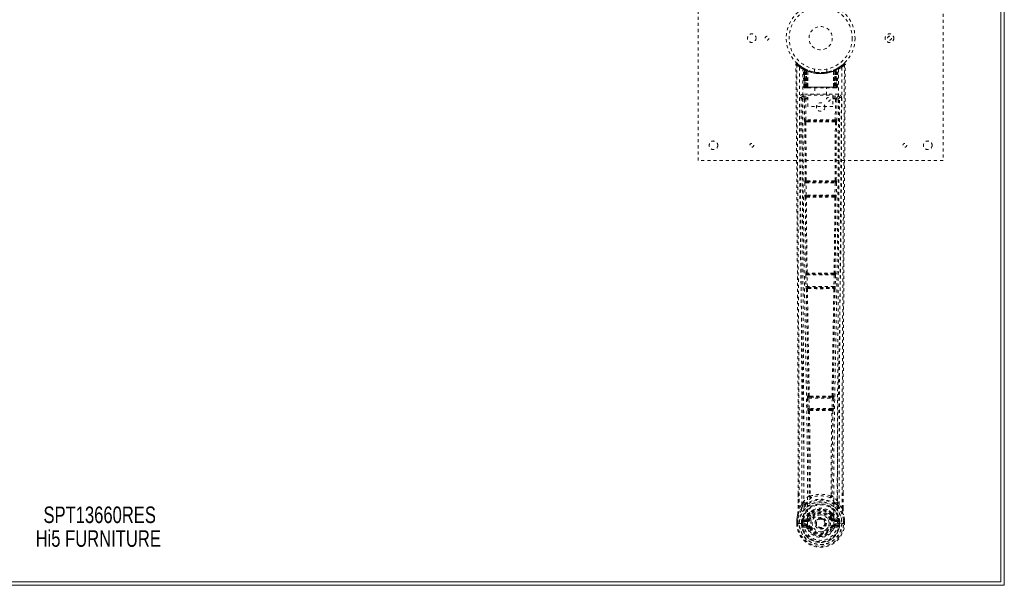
# Model space of a CAD drawing. Header units: inches. Extents: x 2.9 to 62.4, y 7.9 to 43.6.
# Tile 3 of 4: x 30.2 to 62.4, y 7.9 to 26.3. Entities that reach past the tile are written whole.
import ezdxf

# ---------------------------------------------------------------- set-up
doc = ezdxf.new("R2010")
doc.units = ezdxf.units.IN
doc.header["$MEASUREMENT"] = 0
doc.linetypes.add('SLD-Dashed', pattern=[0.075, 0.05, -0.025])
doc.linetypes.add('SLD-Solid', pattern=[0])
doc.layers.add('HI5-SYMBOLTEXT', color=5, linetype='SLD-Solid')
doc.styles.add('SLDTEXTSTYLE0', font='TXT', dxfattribs={"width": 0.75})

# ---------------------------------------------------------------- blocks, each defined once
blk = doc.blocks.new('SW_NOTE_0')
at = {"layer": 'HI5-SYMBOLTEXT', "color": 0, "char_height": 0.54, "attachment_point": 1, "style": 'SLDTEXTSTYLE0'}
for s, insert in [('SPT13660RES', (0, 0.696)), ('Hi5 FURNITURE', (-0.257, -0.08))]:
    blk.add_mtext(s, dxfattribs=dict(at, insert=insert))

msp = doc.modelspace()

# ---------------------------------------------------------------- linework, layer by layer
at = {"color": 7, "linetype": 'SLD-Solid', "lineweight": 15}
for p, q in [((62.236, 7.983), (62.236, 43.497)), ((62.236, 43.497), (62.236, 7.983)), ((62.354, 43.615), (62.354, 7.865)), ((62.354, 7.865), (2.854, 7.865)), ((2.972, 7.983), (62.236, 7.983)), ((62.236, 7.983), (2.972, 7.983))]:
    msp.add_line(p, q, dxfattribs=at)
at = {"color": 7, "linetype": 'SLD-Dashed', "lineweight": 0}
for p, q in [((52.354, 21.74), (52.354, 29.74)), ((60.354, 29.74), (60.354, 21.74)), ((55.785, 24.767), (55.771, 24.775)), ((55.791, 24.762), (55.777, 24.77)), ((57, 24.816), (56.897, 24.753)), ((56.936, 24.775), (56.923, 24.767)), ((57.11, 24.904), (57.009, 24.823)), ((57.161, 24.882), (57.131, 24.882)), ((55.8, 24.742), (55.786, 24.75)), ((55.807, 24.144), (55.786, 24.75)), ((55.82, 24.144), (55.8, 24.742)), ((55.87, 24.722), (55.803, 24.756)), ((55.886, 24.696), (55.818, 24.731)), ((55.839, 24.144), (55.818, 24.731)), ((55.819, 24.734), (55.839, 24.14)), ((55.845, 24.701), (55.858, 24.727)), ((55.845, 24.701), (55.846, 24.144)), ((55.846, 24.144), (55.847, 24.7)), ((55.847, 24.7), (55.86, 24.726)), ((55.859, 24.695), (55.871, 24.721)), ((55.859, 24.144), (55.859, 24.695)), ((55.871, 24.721), (55.87, 24.722)), ((55.878, 24.144), (55.878, 24.686)), ((55.886, 24.696), (55.888, 24.695)), ((55.906, 24.144), (55.886, 24.696)), ((55.888, 24.695), (55.907, 24.144)), ((55.891, 24.712), (55.89, 24.712)), ((55.933, 24.666), (55.93, 24.668)), ((55.935, 24.144), (55.93, 24.668)), ((55.936, 24.693), (55.932, 24.694)), ((55.933, 24.666), (55.937, 24.144)), ((56.154, 24.729), (56.154, 24.632)), ((56.554, 24.632), (56.554, 24.729)), ((56.77, 24.144), (56.775, 24.666)), ((56.776, 24.694), (56.771, 24.693)), ((56.778, 24.668), (56.773, 24.144)), ((56.778, 24.668), (56.775, 24.666)), ((56.8, 24.144), (56.819, 24.695)), ((56.821, 24.696), (56.802, 24.144)), ((56.818, 24.712), (56.816, 24.712)), ((56.819, 24.695), (56.821, 24.696)), ((56.889, 24.731), (56.821, 24.696)), ((56.83, 24.686), (56.829, 24.144)), ((56.834, 24.72), (56.836, 24.721)), ((56.838, 24.722), (56.836, 24.721)), ((56.904, 24.756), (56.838, 24.722)), ((56.847, 24.726), (56.86, 24.7)), ((56.848, 24.144), (56.848, 24.695)), ((56.849, 24.727), (56.862, 24.701)), ((56.86, 24.7), (56.861, 24.144)), ((56.862, 24.144), (56.862, 24.701)), ((56.866, 24.14), (56.889, 24.734)), ((56.869, 24.144), (56.889, 24.731)), ((56.887, 24.144), (56.908, 24.742)), ((56.9, 24.144), (56.922, 24.75)), ((56.922, 24.75), (56.908, 24.742)), ((55.807, 24.144), (55.82, 24.144)), ((55.839, 24.144), (55.906, 24.144)), ((56.861, 24.144), (55.846, 24.144)), ((55.859, 24.144), (56.848, 24.144)), ((55.878, 24.144), (55.878, 24.144)), ((56.829, 24.144), (55.878, 24.144)), ((55.907, 24.144), (55.906, 24.144)), ((55.935, 24.144), (55.937, 24.144)), ((55.937, 24.144), (56.77, 24.144)), ((56.77, 24.144), (56.773, 24.144)), ((56.802, 24.144), (56.8, 24.144)), ((56.802, 24.144), (56.869, 24.144)), ((56.847, 24.117), (56.848, 24.144)), ((56.887, 24.144), (56.9, 24.144)), ((55.735, 23.808), (55.735, 23.798)), ((55.779, 23.906), (55.779, 23.846)), ((56.928, 23.906), (55.779, 23.906)), ((55.779, 23.846), (55.939, 23.846)), ((55.834, 24.116), (55.838, 24.115)), ((55.839, 24.115), (55.839, 24.115)), ((55.85, 24.115), (55.86, 24.115)), ((55.869, 24.115), (55.923, 24.115)), ((55.937, 24.115), (55.944, 24.115)), ((55.939, 23.882), (56.751, 23.882)), ((55.939, 23.51), (55.939, 23.882)), ((55.944, 24.115), (56.763, 24.115)), ((56.159, 24.115), (56.159, 23.882)), ((56.549, 23.882), (56.549, 24.115)), ((56.751, 23.882), (56.751, 23.51)), ((56.751, 23.846), (56.928, 23.846)), ((56.763, 24.115), (56.771, 24.115)), ((56.784, 24.115), (56.839, 24.115)), ((56.847, 24.115), (56.857, 24.115)), ((56.928, 23.846), (56.928, 23.906)), ((56.973, 23.798), (56.972, 23.808)), ((55.735, 23.798), (55.735, 23.797)), ((55.827, 23.743), (55.871, 23.744)), ((55.827, 23.743), (55.83, 23.069)), ((55.874, 23.07), (55.871, 23.744)), ((55.887, 23.758), (55.887, 23.788)), ((55.939, 23.788), (55.887, 23.788)), ((55.939, 23.758), (55.887, 23.758)), ((56.751, 23.51), (55.939, 23.51)), ((56.821, 23.788), (56.751, 23.788)), ((56.821, 23.758), (56.751, 23.758)), ((56.821, 23.758), (56.821, 23.788)), ((56.836, 23.744), (56.833, 23.07)), ((56.881, 23.743), (56.878, 23.069)), ((56.973, 23.797), (56.973, 23.798)), ((55.838, 22.995), (55.839, 22.994)), ((55.839, 22.994), (55.848, 21.089)), ((55.881, 21.088), (55.872, 22.993)), ((56.833, 23.07), (55.874, 23.07)), ((55.883, 23.039), (55.882, 23.04)), ((56.825, 23.04), (55.882, 23.04)), ((56.825, 23.04), (56.824, 23.039)), ((56.835, 22.993), (56.826, 21.088)), ((56.868, 22.994), (56.859, 21.089)), ((56.868, 22.994), (56.869, 22.995)), ((60.354, 21.74), (52.354, 21.74)), ((55.836, 21.012), (55.841, 20.613)), ((55.848, 21.089), (55.843, 21.087)), ((55.881, 21.012), (56.826, 21.012)), ((55.886, 20.614), (55.881, 21.012)), ((55.888, 21.042), (55.893, 21.045)), ((56.819, 21.042), (55.888, 21.042)), ((55.898, 21.074), (55.898, 21.074)), ((56.81, 21.074), (56.81, 21.074)), ((56.815, 21.045), (56.819, 21.042)), ((56.826, 21.012), (56.821, 20.614)), ((56.864, 21.087), (56.859, 21.089)), ((56.871, 21.012), (56.866, 20.613)), ((55.841, 20.613), (55.842, 20.585)), ((56.821, 20.614), (55.886, 20.614)), ((56.866, 20.613), (56.865, 20.585)), ((55.85, 20.538), (55.852, 20.537)), ((55.897, 20.583), (55.895, 20.584)), ((55.895, 20.584), (56.813, 20.584)), ((56.813, 20.584), (56.811, 20.583)), ((56.855, 20.537), (56.857, 20.538)), ((55.879, 18.08), (55.873, 18.077)), ((55.918, 18.033), (55.924, 18.036)), ((56.79, 18.033), (55.918, 18.033)), ((55.929, 18.065), (55.929, 18.065)), ((56.778, 18.065), (56.778, 18.065)), ((56.783, 18.036), (56.79, 18.033)), ((56.834, 18.077), (56.828, 18.08)), ((55.867, 18.003), (55.875, 17.621)), ((55.912, 18.004), (56.796, 18.004)), ((55.92, 17.622), (55.912, 18.004)), ((56.796, 18.004), (56.788, 17.622)), ((56.84, 18.003), (56.832, 17.621)), ((55.875, 17.621), (55.876, 17.594)), ((55.885, 17.547), (55.887, 17.545)), ((56.788, 17.622), (55.92, 17.622)), ((55.932, 17.591), (55.929, 17.592)), ((55.929, 17.592), (56.778, 17.592)), ((56.778, 17.592), (56.775, 17.591)), ((56.82, 17.545), (56.823, 17.547)), ((56.832, 17.621), (56.831, 17.594)), ((55.926, 13.983), (55.937, 13.641)), ((55.946, 14.062), (55.934, 14.058)), ((55.971, 13.984), (56.737, 13.984)), ((55.981, 13.642), (55.971, 13.984)), ((55.979, 14.014), (55.991, 14.018)), ((56.729, 14.014), (55.979, 14.014)), ((56.717, 14.018), (56.729, 14.014)), ((56.737, 13.984), (56.726, 13.642)), ((56.761, 14.062), (56.773, 14.058)), ((56.781, 13.983), (56.771, 13.641)), ((55.937, 13.641), (55.938, 13.613)), ((55.95, 13.566), (55.954, 13.564)), ((56.726, 13.642), (55.981, 13.642)), ((55.998, 13.611), (55.995, 13.612)), ((55.995, 13.612), (56.713, 13.612)), ((56.713, 13.612), (56.709, 13.611)), ((56.753, 13.564), (56.757, 13.566)), ((56.771, 13.641), (56.769, 13.613)), ((55.617, 10.384), (55.617, 10.85)), ((55.975, 10.789), (55.975, 10.789)), ((56.012, 10.792), (56.012, 10.791)), ((56.695, 10.791), (56.695, 10.792)), ((56.733, 10.789), (56.733, 10.789)), ((57.09, 10.384), (57.09, 10.875)), ((55.743, 10.5), (55.647, 10.385)), ((55.803, 10.612), (55.743, 10.5)), ((56.964, 10.5), (56.905, 10.612)), ((57.06, 10.385), (56.964, 10.5)), ((55.574, 9.886), (55.575, 10.003)), ((55.575, 10.003), (55.574, 9.885)), ((55.575, 10.007), (55.575, 10.003)), ((55.604, 10.003), (55.604, 9.886)), ((55.755, 9.958), (55.761, 9.978)), ((55.756, 9.958), (55.759, 9.984)), ((55.761, 9.978), (55.761, 9.963)), ((55.77, 10.004), (55.767, 10.001)), ((55.77, 10.004), (55.78, 10.015)), ((55.896, 10.036), (55.78, 10.015)), ((55.78, 10.015), (55.78, 10.015)), ((55.78, 10.015), (55.78, 10.015)), ((55.796, 9.982), (55.925, 10.007)), ((55.796, 9.982), (55.796, 9.952)), ((55.925, 9.982), (55.796, 9.982)), ((55.925, 10.007), (55.925, 9.982)), ((55.925, 9.952), (55.925, 9.982)), ((55.976, 10.194), (55.976, 10.165)), ((55.98, 10.048), (56.007, 10.037)), ((55.982, 10.22), (55.993, 10.238)), ((55.999, 10.19), (55.999, 10.16)), ((56.7, 10.037), (56.727, 10.048)), ((56.708, 10.16), (56.708, 10.19)), ((56.714, 10.238), (56.726, 10.22)), ((56.732, 10.194), (56.732, 10.165)), ((56.782, 10.007), (56.912, 9.982)), ((56.782, 10.007), (56.782, 9.982)), ((56.912, 9.982), (56.782, 9.982)), ((56.782, 9.952), (56.782, 9.982)), ((56.928, 10.015), (56.812, 10.036)), ((56.912, 9.952), (56.912, 9.982)), ((56.928, 10.015), (56.938, 10.004)), ((56.94, 10.001), (56.938, 10.004)), ((56.946, 9.978), (56.947, 9.963)), ((56.952, 9.958), (56.946, 9.978)), ((57.104, 9.886), (57.103, 10.003)), ((57.133, 10.003), (57.132, 10.007)), ((57.133, 9.886), (57.133, 10.003)), ((57.133, 9.885), (57.133, 10.003)), ((55.574, 9.886), (55.578, 9.886)), ((55.578, 9.886), (55.631, 9.886)), ((55.631, 9.886), (55.654, 9.886)), ((55.654, 9.886), (55.657, 9.886)), ((55.657, 9.886), (55.805, 9.886)), ((55.725, 9.886), (55.726, 9.958)), ((55.726, 9.96), (55.755, 9.958)), ((55.726, 9.958), (55.726, 9.96)), ((55.755, 9.957), (55.755, 9.886)), ((55.76, 9.886), (55.755, 9.886)), ((55.761, 9.963), (55.76, 9.886)), ((55.778, 9.764), (55.897, 9.74)), ((55.925, 9.952), (55.796, 9.952)), ((55.808, 9.83), (55.808, 9.8)), ((55.808, 9.83), (55.925, 9.83)), ((55.925, 9.78), (55.808, 9.8)), ((55.808, 9.8), (55.925, 9.8)), ((55.925, 9.83), (55.925, 9.8)), ((55.925, 9.78), (55.925, 9.8)), ((56.007, 9.745), (55.985, 9.736)), ((56.197, 9.891), (56.198, 9.906)), ((56.197, 9.882), (56.197, 9.891)), ((56.723, 9.736), (56.7, 9.745)), ((56.723, 9.736), (56.777, 9.713)), ((56.912, 9.952), (56.782, 9.952)), ((56.782, 9.83), (56.782, 9.8)), ((56.782, 9.83), (56.899, 9.83)), ((56.899, 9.8), (56.782, 9.78)), ((56.782, 9.78), (56.782, 9.8)), ((56.782, 9.8), (56.899, 9.8)), ((56.81, 9.74), (56.929, 9.764)), ((56.899, 9.8), (56.899, 9.83)), ((56.902, 9.886), (57.05, 9.886)), ((56.947, 9.963), (56.947, 9.886)), ((56.947, 9.886), (56.953, 9.886)), ((56.952, 9.958), (56.982, 9.96)), ((56.953, 9.886), (56.952, 9.957)), ((56.982, 9.96), (56.982, 9.959)), ((56.982, 9.959), (56.982, 9.886)), ((57.05, 9.886), (57.053, 9.886)), ((57.053, 9.886), (57.076, 9.886)), ((57.076, 9.886), (57.129, 9.886)), ((57.129, 9.886), (57.133, 9.886))]:
    msp.add_line(p, q, dxfattribs=at)
at = {"color": 7, "linetype": 'SLD-Dashed', "lineweight": 0, "flags": 128}
for points in [[(55.595, 24.902), (55.588, 24.906), (55.58, 24.908), (55.572, 24.909), (55.564, 24.907), (55.557, 24.904), (55.552, 24.898), (55.548, 24.892), (55.547, 24.884)], [(55.617, 10.85), (55.617, 14.008), (55.598, 17.632), (55.573, 21.257), (55.547, 24.882)], [(55.547, 24.882), (55.547, 24.881), (55.549, 24.882), (55.555, 24.882), (55.565, 24.882), (55.571, 24.882), (55.577, 24.882)], [(55.647, 10.385), (55.649, 11.235), (55.65, 12.124), (55.649, 13.053), (55.646, 14.019), (55.643, 14.81), (55.641, 15.44), (55.637, 16.114), (55.633, 16.831), (55.632, 17.028), (55.63, 17.227), (55.629, 17.43), (55.628, 17.634), (55.627, 17.752), (55.625, 18.001), (55.624, 18.273), (55.621, 18.707), (55.617, 19.189), (55.614, 19.719), (55.61, 20.296), (55.607, 20.684), (55.604, 21.09), (55.601, 21.537), (55.597, 21.98), (55.594, 22.396), (55.591, 22.886), (55.588, 23.331), (55.585, 23.731), (55.582, 24.087), (55.58, 24.397), (55.578, 24.662), (55.577, 24.882)], [(55.666, 24.788), (55.667, 22.693), (55.678, 20.598), (55.7, 18.505), (55.733, 16.415), (55.756, 15.103), (55.78, 13.794), (55.8, 12.487), (55.81, 11.184), (55.806, 9.886)], [(57.042, 24.788), (57.04, 22.693), (57.029, 20.598), (57.007, 18.505), (56.975, 16.415), (56.951, 15.103), (56.927, 13.794), (56.908, 12.487), (56.897, 11.184), (56.902, 9.886)], [(57.06, 10.385), (57.058, 11.079), (57.057, 11.807), (57.058, 12.568), (57.059, 13.363), (57.061, 14.147), (57.064, 14.816), (57.067, 15.449), (57.07, 16.123), (57.074, 16.837), (57.076, 17.032), (57.077, 17.23), (57.078, 17.431), (57.079, 17.634), (57.08, 17.75), (57.082, 17.995), (57.084, 18.265), (57.087, 18.696), (57.09, 19.177), (57.094, 19.708), (57.098, 20.288), (57.101, 20.678), (57.103, 21.088), (57.106, 21.494), (57.109, 21.876), (57.112, 22.243), (57.116, 22.863), (57.12, 23.437), (57.124, 23.965), (57.128, 24.447), (57.131, 24.882)], [(57.09, 10.875), (57.091, 14.008), (57.109, 17.632), (57.135, 21.257), (57.161, 24.882)], [(55.923, 9.862), (55.928, 11.335), (55.914, 12.814), (55.888, 14.297), (55.859, 15.784), (55.832, 17.272), (55.804, 19.135), (55.785, 21), (55.775, 22.866), (55.774, 24.732)], [(55.808, 24.753), (55.801, 24.754), (55.796, 24.75), (55.791, 24.745)], [(55.857, 24.725), (55.85, 24.731), (55.842, 24.735)], [(55.932, 24.694), (55.933, 24.693), (55.934, 24.692), (55.934, 24.689), (55.934, 24.686), (55.933, 24.682), (55.932, 24.677), (55.931, 24.673), (55.93, 24.668)], [(56.551, 24.632), (56.552, 24.633), (56.535, 24.63), (56.497, 24.624), (56.442, 24.618), (56.378, 24.615), (56.354, 24.615)], [(56.592, 24.639), (56.57, 24.633), (56.568, 24.633)], [(56.776, 24.694), (56.775, 24.694), (56.774, 24.692), (56.774, 24.689), (56.774, 24.686), (56.774, 24.682), (56.775, 24.677), (56.776, 24.673), (56.778, 24.668)], [(56.933, 24.732), (56.932, 22.866), (56.922, 21), (56.904, 19.135), (56.876, 17.272), (56.848, 15.784), (56.819, 14.297), (56.794, 12.814), (56.779, 11.335), (56.784, 9.862)], [(56.866, 24.735), (56.857, 24.731), (56.85, 24.725)], [(55.846, 24.144), (55.831, 24.144), (55.818, 24.144), (55.81, 24.144), (55.807, 24.144)], [(55.82, 24.144), (55.824, 24.144), (55.832, 24.144), (55.845, 24.144), (55.859, 24.144)], [(55.878, 24.144), (55.87, 24.144), (55.862, 24.144), (55.855, 24.144), (55.849, 24.144), (55.844, 24.144), (55.841, 24.144), (55.839, 24.144), (55.839, 24.144)], [(55.907, 24.144), (55.91, 24.144), (55.916, 24.144), (55.924, 24.144), (55.935, 24.144)], [(55.944, 24.115), (55.942, 24.116), (55.94, 24.117), (55.939, 24.12), (55.937, 24.123), (55.936, 24.128), (55.935, 24.133), (55.935, 24.138), (55.935, 24.144)], [(56.773, 24.144), (56.772, 24.138), (56.772, 24.133), (56.771, 24.128), (56.77, 24.123), (56.768, 24.12), (56.767, 24.117), (56.765, 24.116), (56.763, 24.115)], [(56.773, 24.144), (56.783, 24.144), (56.791, 24.144), (56.797, 24.144), (56.8, 24.144)], [(56.869, 24.144), (56.868, 24.144), (56.866, 24.144), (56.863, 24.144), (56.858, 24.144), (56.852, 24.144), (56.845, 24.144), (56.837, 24.144), (56.829, 24.144)], [(56.848, 24.144), (56.862, 24.144), (56.875, 24.144), (56.883, 24.144), (56.887, 24.144)], [(56.9, 24.144), (56.898, 24.144), (56.889, 24.144), (56.876, 24.144), (56.861, 24.144)], [(56.867, 24.136), (56.868, 24.138), (56.869, 24.144)], [(55.871, 23.789), (55.802, 23.817), (55.779, 23.846)], [(56.928, 23.846), (56.905, 23.817), (56.836, 23.789)], [(55.674, 23.8), (55.679, 23.172), (55.683, 22.51), (55.685, 22.241), (55.687, 22.034), (55.688, 21.842), (55.69, 21.62), (55.692, 21.361), (55.694, 21.07), (55.696, 20.747), (55.699, 20.397), (55.701, 20.072), (55.703, 19.772), (55.705, 19.498), (55.71, 18.927), (55.714, 18.271), (55.719, 17.614), (55.723, 16.995), (55.727, 16.315), (55.734, 15.164), (55.739, 13.999), (55.743, 12.818), (55.744, 11.656), (55.743, 10.5)], [(55.734, 23.8), (55.757, 23.772), (55.827, 23.743)], [(55.734, 23.8), (55.758, 20.503), (55.781, 17.205), (55.799, 13.908), (55.803, 10.612)], [(55.871, 23.789), (55.86, 23.787), (55.851, 23.782), (55.845, 23.776), (55.843, 23.768), (55.845, 23.759), (55.851, 23.752), (55.86, 23.747), (55.871, 23.744)], [(56.836, 23.744), (56.847, 23.747), (56.856, 23.752), (56.862, 23.759), (56.864, 23.768), (56.862, 23.776), (56.856, 23.782), (56.847, 23.787), (56.836, 23.789)], [(56.881, 23.743), (56.879, 23.743), (56.876, 23.743), (56.871, 23.743), (56.866, 23.743), (56.859, 23.743), (56.852, 23.743), (56.844, 23.744), (56.836, 23.744)], [(56.881, 23.743), (56.95, 23.772), (56.971, 23.797)], [(56.905, 10.612), (56.908, 13.908), (56.926, 17.205), (56.949, 20.503), (56.973, 23.8)], [(56.964, 10.5), (56.963, 11.728), (56.965, 12.959), (56.969, 14.203), (56.975, 15.463), (56.982, 16.677), (56.99, 17.891), (56.992, 18.064), (56.993, 18.241), (56.994, 18.424), (56.995, 18.611), (56.997, 18.803), (56.998, 18.929), (56.999, 19.144), (57.001, 19.386), (57.003, 19.656), (57.005, 19.975), (57.008, 20.326), (57.011, 20.708), (57.013, 21.066), (57.016, 21.384), (57.018, 21.647), (57.019, 21.876), (57.021, 22.071), (57.021, 22.161), (57.022, 22.295), (57.023, 22.428), (57.024, 22.56), (57.025, 22.691), (57.029, 23.258), (57.033, 23.8)], [(55.874, 23.07), (55.866, 23.07), (55.858, 23.07), (55.851, 23.07), (55.844, 23.07), (55.839, 23.069), (55.834, 23.069), (55.831, 23.069), (55.83, 23.069)], [(55.883, 23.039), (55.873, 23.038), (55.865, 23.034), (55.858, 23.028), (55.855, 23.021), (55.854, 23.013), (55.858, 23.005), (55.864, 22.998), (55.872, 22.993)], [(56.818, 23.008), (56.588, 23.008), (56.354, 23.008), (56.12, 23.008), (55.89, 23.008)], [(56.81, 23.039), (56.699, 23.039), (56.586, 23.039), (56.473, 23.039), (56.36, 23.039), (56.233, 23.039), (56.106, 23.039), (55.997, 23.039), (55.897, 23.039)], [(56.835, 22.993), (56.844, 22.998), (56.85, 23.005), (56.853, 23.013), (56.853, 23.021), (56.849, 23.028), (56.843, 23.034), (56.834, 23.038), (56.824, 23.039)], [(56.878, 23.069), (56.876, 23.069), (56.873, 23.069), (56.868, 23.069), (56.863, 23.07), (56.856, 23.07), (56.849, 23.07), (56.841, 23.07), (56.833, 23.07)], [(55.881, 21.012), (55.873, 21.012), (55.865, 21.012), (55.858, 21.012), (55.851, 21.012), (55.845, 21.012), (55.841, 21.012), (55.838, 21.012), (55.836, 21.012)], [(55.881, 21.088), (55.873, 21.083), (55.867, 21.076), (55.864, 21.069), (55.865, 21.062), (55.868, 21.055), (55.874, 21.049), (55.883, 21.046), (55.893, 21.045)], [(56.815, 21.045), (56.824, 21.046), (56.833, 21.049), (56.839, 21.055), (56.843, 21.062), (56.843, 21.069), (56.84, 21.076), (56.834, 21.083), (56.826, 21.088)], [(56.871, 21.012), (56.869, 21.012), (56.866, 21.012), (56.862, 21.012), (56.856, 21.012), (56.85, 21.012), (56.842, 21.012), (56.834, 21.012), (56.826, 21.012)], [(55.886, 20.614), (55.87, 20.613), (55.856, 20.613), (55.846, 20.613), (55.841, 20.613)], [(56.866, 20.613), (56.865, 20.613), (56.861, 20.613), (56.857, 20.613), (56.851, 20.613), (56.845, 20.613), (56.837, 20.613), (56.83, 20.613), (56.821, 20.614)], [(55.852, 20.537), (55.864, 19.308), (55.879, 18.08)], [(55.897, 20.583), (55.887, 20.581), (55.878, 20.577), (55.871, 20.571), (55.867, 20.564), (55.867, 20.556), (55.87, 20.548), (55.877, 20.541), (55.885, 20.536)], [(55.913, 18.078), (55.897, 19.307), (55.885, 20.536)], [(56.822, 20.536), (56.81, 19.307), (56.794, 18.078)], [(56.822, 20.536), (56.831, 20.541), (56.837, 20.548), (56.84, 20.556), (56.84, 20.564), (56.836, 20.571), (56.83, 20.577), (56.821, 20.581), (56.811, 20.583)], [(56.855, 20.537), (56.843, 19.308), (56.828, 18.08)], [(55.913, 18.078), (55.905, 18.074), (55.899, 18.067), (55.896, 18.06), (55.897, 18.053), (55.9, 18.046), (55.906, 18.041), (55.914, 18.038), (55.924, 18.036)], [(56.783, 18.036), (56.793, 18.038), (56.801, 18.041), (56.807, 18.046), (56.811, 18.053), (56.811, 18.06), (56.808, 18.067), (56.802, 18.074), (56.794, 18.078)], [(55.912, 18.004), (55.903, 18.003), (55.895, 18.003), (55.888, 18.003), (55.881, 18.003), (55.876, 18.003), (55.871, 18.003), (55.868, 18.003), (55.867, 18.003)], [(56.84, 18.003), (56.839, 18.003), (56.836, 18.003), (56.831, 18.003), (56.826, 18.003), (56.819, 18.003), (56.812, 18.003), (56.804, 18.003), (56.796, 18.004)], [(55.92, 17.622), (55.904, 17.622), (55.89, 17.622), (55.879, 17.622), (55.875, 17.621)], [(55.887, 17.545), (55.916, 15.802), (55.946, 14.062)], [(55.932, 17.591), (55.921, 17.59), (55.912, 17.586), (55.906, 17.58), (55.902, 17.572), (55.902, 17.564), (55.906, 17.556), (55.912, 17.549), (55.921, 17.543)], [(55.92, 17.622), (55.921, 17.611), (55.923, 17.602), (55.926, 17.595), (55.929, 17.593), (55.929, 17.592)], [(55.981, 14.058), (55.951, 15.799), (55.921, 17.543)], [(56.786, 17.543), (56.757, 15.799), (56.726, 14.058)], [(56.82, 17.545), (56.791, 15.802), (56.761, 14.062)], [(56.786, 17.543), (56.795, 17.549), (56.802, 17.556), (56.805, 17.564), (56.805, 17.572), (56.802, 17.58), (56.795, 17.586), (56.786, 17.59), (56.775, 17.591)], [(56.832, 17.621), (56.831, 17.621), (56.828, 17.622), (56.823, 17.622), (56.818, 17.622), (56.811, 17.622), (56.804, 17.622), (56.796, 17.622), (56.788, 17.622)], [(55.971, 13.984), (55.963, 13.984), (55.955, 13.984), (55.948, 13.983), (55.941, 13.983), (55.936, 13.983), (55.931, 13.983), (55.928, 13.983), (55.926, 13.983)], [(55.981, 14.058), (55.973, 14.054), (55.968, 14.048), (55.965, 14.041), (55.965, 14.034), (55.968, 14.028), (55.973, 14.023), (55.981, 14.019), (55.991, 14.018)], [(55.979, 14.014), (55.975, 14.011), (55.972, 14.005), (55.971, 14), (55.971, 13.995), (55.971, 13.99), (55.971, 13.984)], [(56.717, 14.018), (56.726, 14.019), (56.734, 14.023), (56.74, 14.028), (56.743, 14.034), (56.743, 14.041), (56.74, 14.048), (56.734, 14.054), (56.726, 14.058)], [(56.737, 13.984), (56.737, 13.99), (56.737, 13.995), (56.736, 14), (56.735, 14.005), (56.732, 14.011), (56.729, 14.014)], [(56.781, 13.983), (56.779, 13.983), (56.776, 13.983), (56.772, 13.983), (56.766, 13.983), (56.76, 13.983), (56.752, 13.984), (56.745, 13.984), (56.737, 13.984)], [(55.981, 13.642), (55.973, 13.642), (55.966, 13.641), (55.958, 13.641), (55.952, 13.641), (55.946, 13.641), (55.942, 13.641), (55.939, 13.641), (55.937, 13.641)], [(55.954, 13.564), (55.971, 12.179), (55.977, 10.797)], [(55.998, 13.611), (55.988, 13.609), (55.979, 13.605), (55.972, 13.598), (55.969, 13.59), (55.969, 13.582), (55.973, 13.573), (55.98, 13.566), (55.989, 13.56)], [(55.981, 13.642), (55.982, 13.636), (55.983, 13.63), (55.986, 13.621), (55.99, 13.615), (55.994, 13.612), (55.994, 13.612), (55.995, 13.612)], [(55.989, 13.56), (56.007, 12.174), (56.012, 10.792)], [(56.695, 10.792), (56.7, 12.174), (56.718, 13.56)], [(56.718, 13.56), (56.727, 13.566), (56.734, 13.573), (56.738, 13.582), (56.738, 13.59), (56.735, 13.598), (56.728, 13.605), (56.719, 13.609), (56.709, 13.611)], [(56.713, 13.612), (56.713, 13.612), (56.713, 13.612), (56.713, 13.612), (56.715, 13.613), (56.717, 13.615), (56.721, 13.621), (56.724, 13.63), (56.725, 13.636), (56.726, 13.642)], [(56.771, 13.641), (56.769, 13.641), (56.765, 13.641), (56.761, 13.641), (56.755, 13.641), (56.749, 13.641), (56.742, 13.641), (56.734, 13.642), (56.726, 13.642)], [(56.753, 13.564), (56.736, 12.179), (56.73, 10.797)], [(55.62, 10.85), (55.62, 10.667), (55.619, 10.384)], [(55.975, 10.789), (55.883, 10.706), (55.803, 10.612)], [(55.975, 10.789), (55.977, 10.778), (55.981, 10.769), (55.988, 10.763), (55.995, 10.76), (56.003, 10.761), (56.011, 10.765), (56.018, 10.772), (56.022, 10.781)], [(56.012, 10.791), (56.013, 10.79), (56.013, 10.788), (56.016, 10.785), (56.022, 10.781)], [(56.685, 10.781), (56.692, 10.785), (56.694, 10.788), (56.695, 10.79), (56.695, 10.791)], [(56.685, 10.781), (56.69, 10.772), (56.696, 10.765), (56.704, 10.761), (56.712, 10.76), (56.72, 10.763), (56.726, 10.769), (56.731, 10.778), (56.733, 10.789)], [(56.905, 10.612), (56.825, 10.706), (56.733, 10.789)], [(57.088, 10.384), (57.087, 10.665), (57.087, 10.876)], [(55.786, 10.46), (55.685, 10.336), (55.605, 10.181)], [(55.647, 10.385), (55.64, 10.385), (55.634, 10.385), (55.628, 10.385), (55.624, 10.385), (55.621, 10.385), (55.618, 10.384), (55.617, 10.384), (55.617, 10.384)], [(55.896, 10.563), (55.89, 10.556), (55.881, 10.548)], [(56.122, 10.329), (56.07, 10.301), (55.993, 10.238)], [(56.714, 10.238), (56.638, 10.301), (56.585, 10.329)], [(56.826, 10.548), (56.817, 10.556), (56.812, 10.563)], [(56.922, 10.46), (57.022, 10.337), (57.102, 10.181)], [(57.09, 10.384), (57.09, 10.384), (57.089, 10.384), (57.087, 10.385), (57.083, 10.385), (57.079, 10.385), (57.073, 10.385), (57.067, 10.385), (57.06, 10.385)], [(55.575, 10.003), (55.574, 10.003), (55.576, 10.003), (55.578, 10.003), (55.582, 10.003), (55.586, 10.003), (55.592, 10.003), (55.598, 10.003), (55.604, 10.003)], [(55.605, 10.181), (55.588, 10.104), (55.575, 10.007)], [(55.575, 10.003), (55.588, 10.097), (55.603, 10.171)], [(55.575, 10.007), (55.576, 10.007), (55.578, 10.007), (55.581, 10.006), (55.584, 10.006), (55.589, 10.005), (55.594, 10.004), (55.599, 10.004), (55.604, 10.003)], [(55.605, 10.181), (55.603, 10.176), (55.603, 10.171)], [(55.923, 10.059), (55.909, 10.042), (55.896, 10.036)], [(55.976, 10.165), (55.948, 10.118), (55.923, 10.059)], [(56.028, 10.147), (56.003, 10.103), (55.98, 10.048)], [(56.035, 10.025), (56.029, 10.027), (56.024, 10.029), (56.02, 10.031), (56.015, 10.033), (56.012, 10.034), (56.009, 10.036), (56.008, 10.036), (56.007, 10.037)], [(56.673, 10.025), (56.678, 10.027), (56.683, 10.029), (56.688, 10.031), (56.692, 10.033), (56.695, 10.034), (56.698, 10.036), (56.7, 10.036), (56.7, 10.037)], [(56.732, 10.165), (56.759, 10.118), (56.784, 10.059)], [(56.784, 10.059), (56.798, 10.042), (56.812, 10.036)], [(57.104, 10.171), (57.104, 10.176), (57.102, 10.181)], [(57.132, 10.007), (57.121, 10.094), (57.102, 10.181)], [(57.132, 10.007), (57.131, 10.007), (57.129, 10.007), (57.127, 10.006), (57.123, 10.006), (57.119, 10.005), (57.114, 10.004), (57.108, 10.004), (57.103, 10.003)], [(57.103, 10.003), (57.109, 10.003), (57.115, 10.003), (57.121, 10.003), (57.126, 10.003), (57.129, 10.003), (57.132, 10.003), (57.133, 10.003), (57.133, 10.003)], [(57.133, 10.003), (57.12, 10.097), (57.104, 10.171)], [(55.604, 9.886), (55.597, 9.886), (55.591, 9.886), (55.586, 9.886), (55.581, 9.886), (55.577, 9.886), (55.575, 9.886), (55.574, 9.886), (55.574, 9.886)], [(55.755, 9.886), (55.751, 9.886), (55.745, 9.886), (55.736, 9.886), (55.725, 9.886)], [(55.755, 9.958), (55.755, 9.958), (55.755, 9.958)], [(55.796, 9.952), (55.777, 9.955), (55.761, 9.963)], [(55.765, 9.812), (55.785, 9.825), (55.808, 9.83)], [(56.784, 9.862), (56.778, 9.783), (56.755, 9.707), (56.715, 9.636), (56.661, 9.575), (56.594, 9.525), (56.519, 9.489), (56.438, 9.467), (56.354, 9.459), (56.269, 9.467), (56.188, 9.489), (56.113, 9.525), (56.047, 9.575), (55.992, 9.636), (55.952, 9.707), (55.929, 9.783), (55.923, 9.862)], [(56.035, 9.757), (56.029, 9.755), (56.024, 9.753), (56.02, 9.751), (56.015, 9.749), (56.012, 9.748), (56.009, 9.746), (56.008, 9.746), (56.007, 9.745)], [(56.673, 9.757), (56.678, 9.755), (56.683, 9.753), (56.688, 9.751), (56.692, 9.749), (56.695, 9.748), (56.698, 9.746), (56.7, 9.746), (56.7, 9.745)], [(56.899, 9.83), (56.922, 9.825), (56.942, 9.812)], [(56.947, 9.963), (56.93, 9.955), (56.912, 9.952)], [(56.952, 9.958), (56.952, 9.958), (56.952, 9.958)], [(57.133, 9.886), (57.134, 9.886), (57.132, 9.886), (57.13, 9.886), (57.126, 9.886), (57.122, 9.886), (57.116, 9.886), (57.11, 9.886), (57.104, 9.886)]]:
    msp.add_lwpolyline(points, dxfattribs=at)
at = {"color": 7, "linetype": 'SLD-Dashed', "lineweight": 0}
for centre, radius in [((56.354, 25.74), 1.125), ((56.354, 25.74), 1.03), ((56.354, 25.74), 0.38), ((54.104, 25.74), 0.14), ((54.604, 25.74), 0.0625), ((58.604, 25.74), 0.14), ((58.604, 25.74), 0.0625), ((56.604, 23.74), 0.0625), ((56.354, 23.49), 0.14), ((52.854, 22.24), 0.141), ((54.104, 22.24), 0.0625), ((59.104, 22.24), 0.0625), ((59.854, 22.24), 0.141), ((56.354, 9.891), 0.7), ((56.354, 9.891), 0.69), ((56.354, 9.891), 0.623), ((56.354, 9.891), 0.32), ((56.354, 9.891), 0.275), ((56.354, 9.891), 0.188), ((56.354, 9.891), 0.156), ((56.354, 9.891), 0.142), ((56.354, 9.891), 0.14), ((56.354, 9.891), 0.138)]:
    msp.add_circle(centre, radius, dxfattribs=at)
for centre, radius, start, end in [((55.577, 24.882), 0.03, 47.8386, 180.4021), ((56.343, 25.767), 1.191, 228.0523, 235.3487), ((54.437, 25.936), 1.552, 317.2556, 318.3623), ((56.354, 25.74), 1.157, 227.826, 312.1719), ((56.344, 25.727), 1.112, 227.9386, 235.3832), ((55.696, 24.788), 0.03, 55.9256, 179.6904), ((56.338, 25.971), 1.36, 240.3924, 245.5387), ((56.353, 25.74), 1.127, 235.338, 240.4676), ((55.756, 24.749), 0.03, 1.9866, 58.9041), ((56.125, 25.344), 0.67, 239.3416, 241.675), ((55.77, 24.741), 0.0299, 1.909, 59.6779), ((56.306, 25.656), 1.031, 239.6514, 242.701), ((56.352, 25.743), 1.131, 298.6698, 300.3001), ((56.938, 24.741), 0.0299, 120.3092, 178.104), ((56.354, 25.74), 1.127, 299.5322, 304.6622), ((56.951, 24.749), 0.03, 121.1024, 178.015), ((56.369, 25.971), 1.361, 294.4621, 299.6068), ((56.363, 25.728), 1.112, 304.6192, 312.0547), ((57.012, 24.788), 0.03, 0.321, 124.0493), ((56.363, 25.769), 1.193, 304.6587, 311.9389), ((57.131, 24.882), 0.03, 359.6002, 132.1612), ((57.021, 24.803), 0.135, 35.8135, 48.5752), ((55.815, 24.72), 0.043, 114.1926, 162.9814), ((56.354, 25.772), 1.19, 240.8755, 299.1245), ((56.345, 25.376), 0.84, 228.2316, 233.4784), ((56.354, 25.74), 1.127, 240.4662, 299.5338), ((56.329, 25.351), 0.807, 229.0521, 234.4336), ((55.788, 24.73), 0.0299, 1.8109, 60.7288), ((56.356, 25.744), 1.132, 240.7782, 245.6821), ((55.795, 24.734), 0.0234, 351.726, 54.897), ((56.336, 25.355), 0.81, 230.3356, 235.5979), ((56.354, 25.739), 1.155, 244.0067, 295.9933), ((56.354, 25.739), 1.155, 244.6488, 295.3509), ((55.857, 24.695), 0.0297, 1.479, 64.4683), ((55.858, 24.694), 0.0297, 1.4772, 64.5454), ((55.962, 24.659), 0.0883, 143.2308, 162.0644), ((56.354, 25.739), 1.156, 245.6758, 294.3248), ((56.313, 25.297), 0.738, 234.7516, 238.6279), ((55.903, 24.684), 0.0345, 328.9463, 15.1468), ((56.354, 25.703), 1.12, 247.9155, 292.0846), ((56.804, 24.684), 0.0345, 164.8529, 211.0542), ((56.393, 25.299), 0.74, 301.3928, 305.2435), ((56.736, 24.654), 0.0994, 18.8542, 35.5662), ((56.35, 25.748), 1.136, 294.3262, 299.2135), ((56.849, 24.694), 0.0297, 115.46, 178.5247), ((56.851, 24.695), 0.0297, 115.5369, 178.5231), ((56.368, 25.359), 0.816, 304.4212, 309.6457), ((56.799, 24.683), 0.0503, 13.55, 46.9906), ((56.379, 25.351), 0.806, 305.5615, 310.9505), ((56.36, 25.379), 0.843, 306.5312, 311.7566), ((56.919, 24.73), 0.0299, 119.2585, 178.2017), ((56.917, 24.732), 0.0278, 118.032, 181.5702), ((56.892, 24.72), 0.043, 17.0251, 65.7965), ((56.936, 24.754), 0.0187, 140.8752, 203.075), ((55.837, 24.145), 0.03, 181.9934, 269.996), ((55.838, 24.145), 0.0305, 182.3462, 249.5972), ((55.85, 24.145), 0.03, 181.9764, 246.503), ((55.869, 24.145), 0.03, 181.9319, 269.9363), ((55.883, 24.163), 0.0478, 202.999, 265.2665), ((56.455, 24.137), 0.596, 179.3677, 181.9725), ((57.573, 24.14), 1.695, 179.8775, 180.8563), ((55.935, 24.145), 0.0299, 181.8045, 269.807), ((55.937, 24.145), 0.0299, 181.7955, 269.8116), ((55.972, 24.137), 0.0354, 169.2777, 219.2268), ((56.735, 24.137), 0.0354, 320.7612, 10.7256), ((56.77, 24.145), 0.0299, 270.1866, 358.2064), ((56.772, 24.145), 0.0299, 270.1884, 358.2045), ((56.346, 24.137), 0.483, 357.3823, 0.8161), ((56.833, 24.154), 0.0394, 264.2325, 324.8122), ((56.839, 24.145), 0.03, 270.0637, 358.0681), ((56.818, 24.213), 0.105, 294.0114, 319.1291), ((56.857, 24.145), 0.03, 293.8931, 358.0143), ((56.87, 24.145), 0.03, 270.0086, 358.0021), ((55.779, 23.801), 0.105, 90.0111, 180.4136), ((55.778, 23.803), 0.0425, 88.2393, 173.9203), ((55.851, 24.146), 0.0314, 237.5206, 270.7072), ((55.881, 23.927), 0.193, 100.3782, 102.7154), ((55.873, 24.04), 0.0778, 99.4612, 105.0402), ((56.834, 24.034), 0.0834, 75.4918, 80.9062), ((56.856, 24.147), 0.0318, 269.3278, 299.9521), ((56.928, 23.801), 0.105, 359.5873, 89.988), ((56.929, 23.803), 0.0425, 6.0824, 91.758), ((55.724, 18.889), 4.912, 89.8783, 90.5782), ((55.872, 23.743), 0.0451, 90.4247, 180.0637), ((55.885, 23.962), 0.174, 265.5849, 270.6358), ((55.888, 23.742), 0.0164, 93.5359, 173.2597), ((56.823, 23.942), 0.154, 269.0377, 274.741), ((56.819, 23.741), 0.0168, 7.755, 85.4581), ((56.836, 23.743), 0.0451, 359.893, 89.5746), ((56.983, 18.888), 4.912, 89.4218, 90.1216), ((56.018, 23.053), 0.189, 175.0039, 198.006), ((55.883, 22.995), 0.0451, 91.3574, 180.0698), ((55.884, 22.994), 0.0451, 91.3592, 180.0735), ((55.866, 23.361), 0.368, 265.8035, 270.9183), ((55.892, 22.987), 0.0214, 97.2326, 161.9793), ((55.915, 23.064), 0.0411, 172.7328, 216.8177), ((55.894, 23.111), 0.0722, 261.2564, 271.9801), ((55.93, 23.015), 0.0405, 143.8426, 189.7658), ((56.813, 23.104), 0.0658, 267.4866, 279.2662), ((56.778, 23.015), 0.0404, 350.2334, 36.1738), ((56.816, 22.988), 0.0202, 15.8486, 84.9867), ((56.823, 22.994), 0.0451, 359.9284, 88.6389), ((56.796, 23.063), 0.037, 320.5893, 9.8603), ((56.824, 22.995), 0.0451, 359.924, 88.6457), ((56.841, 23.371), 0.378, 269.1515, 274.1272), ((56.69, 23.053), 0.189, 341.9953, 4.9948), ((56.035, 21.032), 0.199, 163.9413, 185.6761), ((55.888, 21.087), 0.0451, 180.8839, 269.4883), ((55.874, 21.347), 0.26, 264.1351, 271.4321), ((55.893, 21.09), 0.0451, 180.8833, 269.4732), ((55.917, 21.02), 0.0366, 142.4534, 192.028), ((55.899, 21.094), 0.0194, 197.4372, 264.4703), ((55.903, 20.983), 0.0625, 88.4787, 99.9311), ((55.935, 21.069), 0.0381, 171.6922, 217.586), ((56.354, -13.911), 34.988, 89.2532, 90.7468), ((56.354, -12.369), 33.417, 89.2309, 90.7691), ((56.772, 21.069), 0.0382, 322.4204, 8.2928), ((56.804, 20.98), 0.0658, 80.358, 91.2338), ((56.807, 21.094), 0.0201, 276.8454, 341.2471), ((56.814, 21.09), 0.0451, 270.5281, 359.1154), ((56.819, 21.087), 0.0451, 270.5057, 359.1221), ((56.79, 21.02), 0.0366, 347.9548, 37.5639), ((56.833, 21.347), 0.26, 268.5693, 275.8618), ((56.672, 21.032), 0.199, 354.3275, 16.0586), ((55.953, 20.579), 0.111, 176.9537, 201.7378), ((55.924, 20.608), 0.0382, 171.9761, 220.1831), ((56.784, 20.608), 0.0382, 319.8047, 8.0278), ((56.754, 20.579), 0.111, 338.2645, 3.0446), ((55.895, 20.539), 0.0451, 90.5257, 180.4834), ((55.897, 20.537), 0.0451, 90.5341, 180.4834), ((55.878, 20.764), 0.228, 263.4295, 271.7534), ((55.905, 20.529), 0.0213, 96.679, 162.2831), ((55.909, 20.654), 0.0726, 260.4412, 271.2328), ((55.944, 20.557), 0.0421, 144.1722, 189.1022), ((56.354, 54.762), 34.215, 269.2453, 270.7548), ((56.354, 54.156), 33.577, 269.2436, 270.7564), ((56.799, 20.651), 0.069, 268.4835, 279.8425), ((56.763, 20.557), 0.0421, 350.9128, 35.8128), ((56.802, 20.53), 0.0205, 16.4151, 84.6232), ((56.81, 20.537), 0.0451, 359.5184, 89.4642), ((56.812, 20.539), 0.0451, 359.5195, 89.4744), ((56.829, 20.764), 0.229, 268.2475, 276.5695), ((56.062, 18.024), 0.197, 164.2674, 186.2742), ((55.918, 18.079), 0.0451, 181.44, 269.4859), ((55.925, 18.082), 0.0451, 181.4637, 269.4619), ((55.906, 18.241), 0.163, 260.6403, 272.5616), ((55.946, 18.012), 0.0358, 143.0271, 193.6751), ((55.931, 18.084), 0.0188, 197.2652, 264.6623), ((55.935, 17.974), 0.0632, 88.4993, 99.6743), ((56.354, -17.205), 35.273, 89.3109, 90.6891), ((55.968, 18.06), 0.0389, 172.2602, 215.8009), ((56.354, -15.365), 33.405, 89.2843, 90.7157), ((56.739, 18.06), 0.0389, 324.1997, 7.7397), ((56.772, 17.971), 0.0665, 80.6073, 91.2222), ((56.776, 18.085), 0.0194, 276.5868, 341.475), ((56.783, 18.082), 0.0451, 270.5351, 358.5423), ((56.789, 18.079), 0.0451, 270.5141, 358.563), ((56.761, 18.012), 0.0358, 346.3356, 36.9623), ((56.801, 18.241), 0.163, 267.4368, 279.3618), ((56.645, 18.024), 0.197, 353.7213, 15.7406), ((55.984, 17.589), 0.108, 177.4378, 203.0641), ((55.93, 17.547), 0.0451, 90.5602, 181.0496), ((55.932, 17.546), 0.0451, 90.5715, 181.0578), ((55.914, 17.693), 0.15, 259.8311, 272.8705), ((55.942, 17.537), 0.0215, 96.4362, 163.0035), ((55.945, 17.671), 0.0804, 260.8782, 271.0766), ((55.985, 17.565), 0.046, 147.0755, 188.8937), ((56.354, 51.569), 34.013, 269.302, 270.698), ((56.354, 51.258), 33.67, 269.3065, 270.6935), ((56.762, 17.678), 0.088, 269.3716, 278.6762), ((56.723, 17.565), 0.046, 351.1132, 32.9095), ((56.766, 17.538), 0.0208, 15.7337, 84.8193), ((56.775, 17.546), 0.0451, 358.9363, 89.4314), ((56.75, 17.618), 0.0377, 317.3769, 6.7544), ((56.777, 17.547), 0.0451, 358.9482, 89.4391), ((56.794, 17.693), 0.15, 267.1278, 280.1711), ((56.723, 17.589), 0.108, 336.9316, 2.5617), ((56.077, 14.005), 0.152, 159.6118, 188.2537), ((55.979, 14.059), 0.0451, 182.0009, 269.2573), ((55.975, 14.169), 0.111, 255.065, 273.4689), ((55.991, 14.063), 0.0451, 182.0984, 269.2208), ((55.999, 14.064), 0.018, 197.5696, 264.6448), ((56.001, 13.95), 0.0694, 88.7759, 98.8592), ((56.354, -21.683), 35.73, 89.4279, 90.572), ((56.038, 14.041), 0.0416, 173.3413, 211.5798), ((56.354, -19.316), 33.337, 89.3969, 90.603), ((56.669, 14.041), 0.0416, 328.4223, 6.6571), ((56.706, 13.95), 0.0695, 81.1473, 91.226), ((56.708, 14.064), 0.0187, 276.65, 341.1187), ((56.716, 14.063), 0.0451, 270.7761, 357.9076), ((56.733, 14.169), 0.111, 266.5299, 284.9362), ((56.728, 14.059), 0.0451, 270.7446, 357.9943), ((56.63, 14.005), 0.152, 351.7474, 20.3871), ((56.023, 13.609), 0.0844, 177.2608, 210.5928), ((55.995, 13.567), 0.0451, 90.8699, 181.6264), ((55.999, 13.566), 0.0451, 90.883, 181.6565), ((55.983, 13.666), 0.106, 254.1494, 273.5789), ((56.011, 13.554), 0.0225, 96.3248, 162.8083), ((56.013, 13.718), 0.108, 262.1023, 270.4821), ((56.064, 13.584), 0.0557, 152.5971, 188.1273), ((56.354, 47.214), 33.64, 269.4122, 270.5878), ((56.354, 47.362), 33.755, 269.4238, 270.5762), ((56.695, 13.708), 0.0987, 269.1353, 278.2867), ((56.644, 13.584), 0.0556, 351.8579, 27.4151), ((56.697, 13.554), 0.0218, 15.9587, 84.9633), ((56.708, 13.566), 0.0451, 358.3453, 89.1146), ((56.712, 13.567), 0.0451, 358.3766, 89.1302), ((56.724, 13.666), 0.106, 266.4211, 285.8506), ((56.684, 13.609), 0.0844, 329.4104, 2.737), ((56.354, 9.891), 0.787, 8.4818, 171.5182), ((56.354, 9.891), 0.758, 8.4818, 171.5182), ((56.621, 10.055), 0.885, 129.8469, 144.9791), ((55.963, 10.796), 0.0139, 327.4219, 4.7547), ((56.035, 10.792), 0.0608, 183.4467, 287.2142), ((56.008, 10.883), 0.091, 249.6631, 272.3812), ((56.103, 10.801), 0.0829, 193.672, 233.2487), ((56.354, 9.875), 0.965, 69.9317, 110.088), ((56.354, 9.946), 0.843, 69.1449, 110.8598), ((56.672, 10.792), 0.0608, 252.7848, 356.5527), ((56.604, 10.801), 0.0829, 306.7473, 346.3281), ((56.087, 10.055), 0.885, 35.0189, 50.1579), ((56.699, 10.883), 0.0911, 267.6197, 290.3338), ((56.743, 10.796), 0.0129, 173.7414, 214.0819), ((54.406, 10.357), 1.212, 351.166, 1.2835), ((51.945, 11.042), 3.76, 346.7726, 349.9387), ((56.354, 9.891), 0.632, 6.2254, 173.7746), ((56.342, 11.083), 0.836, 224.2694, 228.2775), ((56.354, 9.891), 0.602, 6.4272, 169.3929), ((57.322, 8.89), 2.197, 131.0044, 134.3895), ((55.864, 10.614), 0.0608, 182.268, 301.9281), ((56.354, 9.88), 0.452, 38.3127, 141.6875), ((56.354, 9.856), 0.496, 45.9959, 134.0041), ((56.354, 9.897), 0.41, 37.5694, 142.4306), ((56.354, 9.911), 0.477, 60.9737, 119.0074), ((56.844, 10.614), 0.0608, 238.0496, 357.7543), ((55.383, 8.887), 2.2, 45.6129, 48.9932), ((56.365, 11.084), 0.837, 311.7241, 315.729), ((60.769, 11.043), 3.767, 190.0645, 193.2243), ((58.302, 10.357), 1.212, 178.7165, 188.8327), ((55.867, 9.963), 0.107, 159.3354, 172.0992), ((55.795, 10.013), 0.0305, 202.7128, 270.9817), ((56.215, 9.803), 0.489, 116.9336, 155.6183), ((56.158, 9.797), 0.437, 114.7121, 150.0433), ((55.925, 10.037), 0.03, 180.9412, 268.8919), ((55.954, 10.064), 0.031, 190.0473, 328.1944), ((55.919, 10.072), 0.0651, 274.9293, 338.6743), ((55.925, 10.071), 0.089, 270, 337.226), ((55.925, 10.071), 0.119, 270.001, 337.2257), ((56.02, 10.198), 0.044, 149.5568, 185.158), ((55.997, 10.248), 0.0585, 248.3877, 271.8048), ((56.006, 10.168), 0.0305, 185.7056, 317.3466), ((55.997, 10.219), 0.0583, 248.3131, 271.7973), ((56.035, 10.246), 0.0423, 190.702, 232.5422), ((56.031, 10.189), 0.0322, 133.2164, 178.7523), ((56.029, 10.188), 0.0406, 221.7824, 268.7877), ((56.354, 9.891), 0.376, 22.774, 157.226), ((56.354, 9.891), 0.346, 22.7737, 157.2263), ((56.354, 9.891), 0.275, 90.0001, 269.9999), ((56.354, 9.891), 0.157, 65.086, 110.1115), ((56.354, 9.891), 0.275, 270.0001, 89.9999), ((56.782, 10.071), 0.119, 202.775, 269.9994), ((56.701, 10.168), 0.0305, 222.6544, 354.2942), ((56.678, 10.188), 0.0406, 271.2116, 318.2149), ((56.288, 9.895), 0.465, 19.2233, 32.8246), ((56.673, 10.246), 0.0414, 306.9718, 349.7916), ((56.676, 10.189), 0.0322, 1.2477, 46.7836), ((56.782, 10.071), 0.089, 202.774, 270), ((56.71, 10.248), 0.0585, 268.1921, 291.6135), ((56.71, 10.219), 0.0583, 268.2005, 291.6947), ((56.491, 9.801), 0.491, 24.4633, 62.9729), ((56.688, 10.198), 0.044, 354.8459, 30.5415), ((56.754, 10.064), 0.031, 211.8147, 349.9441), ((56.788, 10.072), 0.0651, 201.3239, 265.0725), ((56.549, 9.797), 0.436, 29.9198, 65.3118), ((56.782, 10.037), 0.0299, 271.0342, 359.1303), ((56.912, 10.013), 0.0305, 269.0141, 337.2871), ((56.87, 9.97), 0.0767, 5.3296, 23.2358), ((57.103, 10.003), 0.03, 0.3597, 5.4274), ((56.354, 9.891), 0.78, 180, 359.6393), ((56.354, 9.891), 0.78, 180.3688, 359.6312), ((56.354, 9.891), 0.75, 180.3649, 359.6351), ((56.354, 9.891), 0.629, 180.4518, 359.5482), ((56.354, 9.891), 0.599, 180.4517, 359.5483), ((56.354, 9.891), 0.593, 180.4496, 187.6091), ((55.969, 9.84), 0.206, 187.6577, 201.6586), ((55.807, 9.77), 0.0299, 88.0458, 192.1101), ((55.923, 10.157), 0.295, 246.6395, 270.0552), ((56.354, 9.882), 0.548, 179.5911, 0.4089), ((55.926, 9.749), 0.0301, 91.4494, 197.622), ((55.888, 9.696), 0.0454, 22.4642, 78.7128), ((55.925, 9.711), 0.119, 22.7732, 89.9992), ((55.925, 9.711), 0.089, 22.774, 90), ((55.919, 9.708), 0.0714, 22.8768, 85.2381), ((55.52, 10.765), 1.129, 291.2678, 294.2787), ((56.354, 9.891), 0.459, 202.774, 337.226), ((56.354, 9.891), 0.4, 202.774, 337.226), ((56.354, 9.891), 0.376, 202.774, 337.226), ((56.354, 9.891), 0.346, 202.7741, 337.2259), ((56.782, 9.711), 0.119, 90.0003, 157.2261), ((56.782, 9.711), 0.089, 90, 157.226), ((56.788, 9.708), 0.0714, 94.7438, 157.1398), ((56.819, 9.696), 0.0455, 101.3778, 157.4452), ((56.782, 9.749), 0.0301, 342.3502, 88.5783), ((56.787, 10.143), 0.281, 269.3579, 293.9469), ((56.9, 9.77), 0.0299, 347.8922, 91.9518), ((56.738, 9.84), 0.206, 338.3421, 352.3415), ((56.354, 9.891), 0.593, 352.3909, 359.5504), ((56.961, 9.066), 0.82, 88.511, 90.5816)]:
    msp.add_arc(centre, radius, start, end, dxfattribs=at)

# ---------------------------------------------------------------- block references
at = {"layer": 'HI5-SYMBOLTEXT', "color": 5}
msp.add_blockref('SW_NOTE_0', (30.967, 9.743), dxfattribs=at)

doc.saveas('drawing.dxf')
